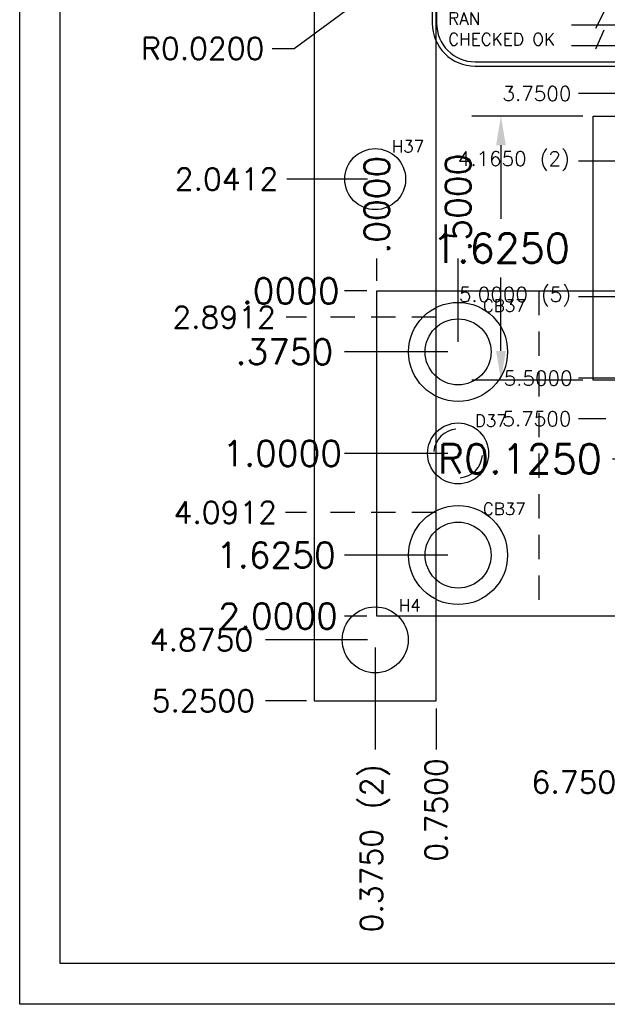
# Model space of a CAD drawing. Header units: inches. Extents: x -77 to 299, y -110 to 144.
# Tile 17 of 256: x -7.73 to -4.12, y -50.15 to -44.1. Entities that reach past the tile are written whole.
import ezdxf
from ezdxf.enums import TextEntityAlignment as Align

# ---------------------------------------------------------------- set-up
doc = ezdxf.new("R2010")
doc.units = ezdxf.units.IN
doc.header["$MEASUREMENT"] = 0
doc.linetypes.add('HIDDEN', pattern=[0.225, 0.15, -0.075])
doc.layers.get('DEFPOINTS').update_dxf_attribs({"color": 8})
for name, color, linetype in [('DSS-M-S', 53, 'Continuous'), ('DST-M-S', 53, 'Continuous'), ('SVA-M-D', 42, 'Continuous'), ('SVA-M-D2', 42, 'Continuous'), ('SVA-M-H', 4, 'HIDDEN'), ('SVA-M-M', 233, 'Continuous'), ('SVA-M-S', 8, 'Continuous'), ('SVB-M-S', 8, 'Continuous'), ('SVD-M-D', 42, 'Continuous'), ('SVD-M-D2', 42, 'Continuous'), ('SVD-M-H', 4, 'HIDDEN'), ('SVD-M-S', 8, 'Continuous'), ('SVE-M-D', 42, 'Continuous'), ('SVE-M-S', 8, 'Continuous'), ('SVF-M-d', 42, 'Continuous'), ('SVF-M-S', 8, 'Continuous')]:
    doc.layers.add(name, color=color, linetype=linetype)
doc.styles.add('DIEMAKER', font='SIMPLEX.shx')
doc.styles.add('MONOTXT', font='MONOTXT')
doc.styles.add('R', font='ROMAND.SHX')
doc.styles.get("Standard").update_dxf_attribs({"font": 'txt.shx'})
doc.dimstyles.get("Standard").update_dxf_attribs({"dimtxt": 0.18, "dimasz": 0.18, "dimexe": 0.18, "dimexo": 0.0625, "dimgap": 0.09, "dimtad": 0, "dimtih": 1, "dimtoh": 1, "dimdec": 4, "dimzin": 0, "dimdsep": 46, "dimtxsty": 'Standard', "dimcen": 0.09, "dimadec": 0, "dimazin": 0, "dimtfac": 1, "dimtdec": 4, "dimtofl": 0, "dimtmove": 0, "dimatfit": 3, "dimfxl": 0, "dimtolj": 1, "dimtzin": 0, "dimarcsym": 0})
doc.dimstyles.new('STANDARD$0', dxfattribs={"dimtxt": 0.156, "dimasz": 0.18, "dimexe": 0.18, "dimexo": 0.0625, "dimgap": 0.07, "dimtad": 0, "dimtih": 1, "dimtoh": 1, "dimdec": 4, "dimzin": 4, "dimdsep": 46, "dimtxsty": 'Standard', "dimcen": 0.09, "dimclrd": 2, "dimclre": 2, "dimclrt": 2, "dimadec": 4, "dimazin": 0, "dimtfac": 1, "dimtdec": 4, "dimtofl": 0, "dimtmove": 0, "dimatfit": 3, "dimfxl": 0, "dimtolj": 1, "dimtzin": 0, "dimarcsym": 0})

# ---------------------------------------------------------------- blocks, each defined once
blk = doc.blocks.new('dm108524')
at = {"layer": 'SVD-M-S'}
blk.add_circle((0, 0), 0.1875, dxfattribs=at)
blk = doc.blocks.new('dm108525')
at = {"layer": 'SVD-M-S'}
blk.add_circle((0, 0), 0.203, dxfattribs=at)
blk = doc.blocks.new('*D455')
at = {"layer": 'DEFPOINTS', "color": 0}
for p in [(-5.919, -43.035), (-6.0877, -45.0761), (-5.544, -45.0761)]:
    blk.add_point(p, dxfattribs=at)
at = {"layer": 'SVD-M-D', "color": 0, "lineweight": -2}
blk.add_line((-5.5909, -45.0761), (-6.0877, -45.0761), dxfattribs=at)
at = {"layer": 'SVD-M-D', "color": 0, "insert": (-6.459, -45.0761), "char_height": 0.135, "attachment_point": 5}
blk.add_mtext('\\A1;2.0412', dxfattribs=at)
blk = doc.blocks.new('*D456')
at = {"layer": 'DEFPOINTS', "color": 0}
for p in [(-5.919, -43.035), (-6.219, -47.91), (-5.544, -47.91)]:
    blk.add_point(p, dxfattribs=at)
at = {"layer": 'SVD-M-D', "color": 0, "lineweight": -2}
blk.add_line((-5.5909, -47.91), (-6.219, -47.91), dxfattribs=at)
at = {"layer": 'SVD-M-D', "color": 0, "insert": (-6.6127, -47.91), "char_height": 0.135, "attachment_point": 5}
blk.add_mtext('\\A1;4.8750', dxfattribs=at)
blk = doc.blocks.new('*D458')
at = {"layer": 'DEFPOINTS', "color": 0}
for p in [(-5.919, -43.035), (-5.544, -47.91), (-5.544, -48.585)]:
    blk.add_point(p, dxfattribs=at)
at = {"layer": 'SVD-M-D', "color": 0, "lineweight": -2}
blk.add_line((-5.544, -47.9568), (-5.544, -48.585), dxfattribs=at)
at = {"layer": 'SVD-M-D', "color": 0, "insert": (-5.544, -49.1925), "char_height": 0.135, "attachment_point": 5, "rotation": 90}
blk.add_mtext('\\A1;0.3750 (2)', dxfattribs=at)
blk = doc.blocks.new('*D461')
at = {"layer": 'DEFPOINTS', "color": 0}
for p in [(-5.919, -43.035), (-6.0915, -45.9261), (-5.919, -45.9261)]:
    blk.add_point(p, dxfattribs=at)
at = {"layer": 'SVD-M-D', "color": 0, "lineweight": -2}
blk.add_line((-5.9659, -45.9261), (-6.0915, -45.9261), dxfattribs=at)
at = {"layer": 'SVD-M-D', "color": 0, "insert": (-6.474, -45.9261), "char_height": 0.135, "attachment_point": 5}
blk.add_mtext('\\A1;2.8912', dxfattribs=at)
blk = doc.blocks.new('*D462')
at = {"layer": 'DEFPOINTS', "color": 0}
for p in [(-5.919, -43.035), (-6.0952, -47.1261), (-5.919, -47.1261)]:
    blk.add_point(p, dxfattribs=at)
at = {"layer": 'SVD-M-D', "color": 0, "lineweight": -2}
blk.add_line((-5.9659, -47.1261), (-6.0952, -47.1261), dxfattribs=at)
at = {"layer": 'SVD-M-D', "color": 0, "insert": (-6.4665, -47.1261), "char_height": 0.135, "attachment_point": 5}
blk.add_mtext('\\A1;4.0912', dxfattribs=at)
blk = doc.blocks.new('*D463')
at = {"layer": 'DEFPOINTS', "color": 0}
for p in [(-5.919, -43.035), (-6.219, -48.285), (-5.919, -48.285)]:
    blk.add_point(p, dxfattribs=at)
at = {"layer": 'SVD-M-D', "color": 0, "lineweight": -2}
blk.add_line((-5.9659, -48.285), (-6.219, -48.285), dxfattribs=at)
at = {"layer": 'SVD-M-D', "color": 0, "insert": (-6.6015, -48.285), "char_height": 0.135, "attachment_point": 5}
blk.add_mtext('\\A1;5.2500', dxfattribs=at)
blk = doc.blocks.new('*D464')
at = {"layer": 'DEFPOINTS', "color": 0}
for p in [(-5.919, -43.035), (-5.169, -48.285), (-5.169, -48.585)]:
    blk.add_point(p, dxfattribs=at)
at = {"layer": 'SVD-M-D', "color": 0, "lineweight": -2}
blk.add_line((-5.169, -48.3318), (-5.169, -48.585), dxfattribs=at)
at = {"layer": 'SVD-M-D', "color": 0, "insert": (-5.169, -48.9562), "char_height": 0.135, "attachment_point": 5, "rotation": 90}
blk.add_mtext('\\A1;0.7500', dxfattribs=at)
blk = doc.blocks.new('*D509')
at = {"layer": 'DEFPOINTS', "color": 0}
for p in [(-5.2115, -43.658), (-5.2276, -43.6699)]:
    blk.add_point(p, dxfattribs=at)
at = {"layer": 'SVD-M-D', "color": 0, "lineweight": -2}
for p, q in [((-5.2115, -43.7255), (-5.2115, -43.5905)), ((-5.279, -43.658), (-5.144, -43.658)), ((-6.0425, -44.273), (-5.3361, -43.7502)), ((-6.1775, -44.273), (-6.0425, -44.273))]:
    blk.add_line(p, q, dxfattribs=at)
at = {"layer": 'SVD-M-D', "color": 0}
blk.add_solid([(-5.3495, -43.7321), (-5.3227, -43.7683), (-5.2276, -43.6699)], dxfattribs=at)
at = {"layer": 'SVD-M-D', "color": 0, "insert": (-6.605, -44.273), "char_height": 0.135, "attachment_point": 5}
blk.add_mtext('\\A1;R0.0200', dxfattribs=at)
blk = doc.blocks.new('*D488')
at = {"layer": 'DEFPOINTS', "color": 0}
for p in [(-3.581, -42.035), (-3.881, -48.785), (-3.581, -48.785)]:
    blk.add_point(p, dxfattribs=at)
at = {"layer": 'SVD-M-D', "color": 0, "lineweight": -2}
blk.add_line((-3.6279, -48.785), (-3.881, -48.785), dxfattribs=at)
at = {"layer": 'SVD-M-D', "color": 0, "insert": (-4.2635, -48.785), "char_height": 0.135, "attachment_point": 5}
blk.add_mtext('\\A1;6.7500', dxfattribs=at)
blk = doc.blocks.new('*D828')
at = {"layer": 'DEFPOINTS', "color": 0}
for p in [(-5.7338, -45.7635), (-5.5338, -45.7635), (-5.5338, -45.7635)]:
    blk.add_point(p, dxfattribs=at)
at = {"layer": 'SVA-M-D', "color": 2, "lineweight": -2}
blk.add_line((-5.5963, -45.7635), (-5.7338, -45.7635), dxfattribs=at)
at = {"layer": 'SVA-M-D', "color": 2, "insert": (-6.0638, -45.7635), "char_height": 0.156, "attachment_point": 5}
blk.add_mtext('\\A1;.0000', dxfattribs=at)
blk = doc.blocks.new('*D829')
at = {"layer": 'DEFPOINTS', "color": 0}
for p in [(-5.5338, -45.7635), (-5.7338, -46.1385), (-5.0338, -46.1385)]:
    blk.add_point(p, dxfattribs=at)
at = {"layer": 'SVA-M-D', "color": 2, "lineweight": -2}
blk.add_line((-5.0963, -46.1385), (-5.7338, -46.1385), dxfattribs=at)
at = {"layer": 'SVA-M-D', "color": 2, "insert": (-6.1028, -46.1385), "char_height": 0.156, "attachment_point": 5}
blk.add_mtext('\\A1;.3750', dxfattribs=at)
blk = doc.blocks.new('*D830')
at = {"layer": 'DEFPOINTS', "color": 0}
for p in [(-5.5338, -45.7635), (-5.7338, -46.7635), (-5.0338, -46.7635)]:
    blk.add_point(p, dxfattribs=at)
at = {"layer": 'SVA-M-D', "color": 2, "lineweight": -2}
blk.add_line((-5.0963, -46.7635), (-5.7338, -46.7635), dxfattribs=at)
at = {"layer": 'SVA-M-D', "color": 2, "insert": (-6.1158, -46.7635), "char_height": 0.156, "attachment_point": 5}
blk.add_mtext('\\A1;1.0000', dxfattribs=at)
blk = doc.blocks.new('*D831')
at = {"layer": 'DEFPOINTS', "color": 0}
for p in [(-5.5338, -45.7635), (-5.7338, -47.3885), (-5.0338, -47.3885)]:
    blk.add_point(p, dxfattribs=at)
at = {"layer": 'SVA-M-D', "color": 2, "lineweight": -2}
blk.add_line((-5.0963, -47.3885), (-5.7338, -47.3885), dxfattribs=at)
at = {"layer": 'SVA-M-D', "color": 2, "insert": (-6.1548, -47.3885), "char_height": 0.156, "attachment_point": 5}
blk.add_mtext('\\A1;1.6250', dxfattribs=at)
blk = doc.blocks.new('*D832')
at = {"layer": 'DEFPOINTS', "color": 0}
for p in [(-5.5338, -45.5635), (-5.5338, -45.7635), (-5.5338, -45.7635)]:
    blk.add_point(p, dxfattribs=at)
at = {"layer": 'SVA-M-D', "color": 2, "lineweight": -2}
blk.add_line((-5.5338, -45.701), (-5.5338, -45.5635), dxfattribs=at)
at = {"layer": 'SVA-M-D', "color": 2, "insert": (-5.5338, -45.2335), "char_height": 0.156, "attachment_point": 5, "rotation": 90}
blk.add_mtext('\\A1;.0000', dxfattribs=at)
blk = doc.blocks.new('*D833')
at = {"layer": 'DEFPOINTS', "color": 0}
for p in [(-5.0338, -45.5635), (-5.5338, -45.7635), (-5.0338, -46.1385)]:
    blk.add_point(p, dxfattribs=at)
at = {"layer": 'SVA-M-D', "color": 2, "lineweight": -2}
blk.add_line((-5.0338, -46.076), (-5.0338, -45.5635), dxfattribs=at)
at = {"layer": 'SVA-M-D', "color": 2, "insert": (-5.0338, -45.2205), "char_height": 0.156, "attachment_point": 5, "rotation": 90}
blk.add_mtext('\\A1;.5000', dxfattribs=at)
blk = doc.blocks.new('*D834')
at = {"layer": 'DEFPOINTS', "color": 0}
for p in [(-3.0338, -45.5635), (-5.5338, -45.7635), (-3.0338, -46.1385)]:
    blk.add_point(p, dxfattribs=at)
at = {"layer": 'SVA-M-D', "color": 2, "lineweight": -2}
blk.add_line((-3.0338, -46.076), (-3.0338, -45.5635), dxfattribs=at)
at = {"layer": 'SVA-M-D', "color": 2, "insert": (-3.0338, -45.1425), "char_height": 0.156, "attachment_point": 5, "rotation": 90}
blk.add_mtext('\\A1;2.5000', dxfattribs=at)
blk = doc.blocks.new('*D835')
at = {"layer": 'DEFPOINTS', "color": 0}
for p in [(-2.5338, -45.5635), (-5.5338, -45.7635), (-2.5338, -45.7635)]:
    blk.add_point(p, dxfattribs=at)
at = {"layer": 'SVA-M-D', "color": 2, "lineweight": -2}
blk.add_line((-2.5338, -45.701), (-2.5338, -45.5635), dxfattribs=at)
at = {"layer": 'SVA-M-D', "color": 2, "insert": (-2.5338, -45.1555), "char_height": 0.156, "attachment_point": 5, "rotation": 90}
blk.add_mtext('\\A1;3.0000', dxfattribs=at)
blk = doc.blocks.new('*D836')
at = {"layer": 'DEFPOINTS', "color": 0}
for p in [(-5.5338, -45.7635), (-5.7338, -47.7635), (-5.5338, -47.7635)]:
    blk.add_point(p, dxfattribs=at)
at = {"layer": 'SVA-M-D', "color": 2, "lineweight": -2}
blk.add_line((-5.5963, -47.7635), (-5.7338, -47.7635), dxfattribs=at)
at = {"layer": 'SVA-M-D', "color": 2, "insert": (-6.1418, -47.7635), "char_height": 0.156, "attachment_point": 5}
blk.add_mtext('\\A1;2.0000', dxfattribs=at)
blk = doc.blocks.new('dmdl01')
at = {"style": 'DIEMAKER'}
blk.add_attdef('PTID', text='', height=1, dxfattribs=at).set_placement((0, 0), align=Align.MIDDLE)
at = {"style": 'DIEMAKER', "flags": 1}
for tag, p in [('ENTTYP', (0, -1.523)), ('PTDESC', (0, -3.045))]:
    blk.add_attdef(tag, text='', height=1, dxfattribs=at).set_placement(p, align=Align.MIDDLE)
blk = doc.blocks.new('dm108874')
at = {"layer": 'SVA-M-S'}
blk.add_circle((0, 0), 0.1875, dxfattribs=at)
for start, end in [(95, 175), (275, 355)]:
    blk.add_arc((0, 0), 0.15, start, end, dxfattribs=at)
blk = doc.blocks.new('dm108875')
at = {"layer": 'SVA-M-S'}
for radius in [0.3045, 0.203]:
    blk.add_circle((0, 0), radius, dxfattribs=at)
blk = doc.blocks.new('*D971')
at = {"layer": 'DEFPOINTS', "color": 0}
for p in [(-4.0938, -40.8002), (-4.2938, -46.5502), (-4.0938, -46.5502)]:
    blk.add_point(p, dxfattribs=at)
at = {"layer": 'SVF-M-d', "color": 0, "lineweight": -2}
blk.add_line((-4.125, -46.5502), (-4.2938, -46.5502), dxfattribs=at)
at = {"layer": 'SVF-M-d', "color": 0, "insert": (-4.5488, -46.5502), "char_height": 0.09, "attachment_point": 5}
blk.add_mtext('\\A1;5.7500', dxfattribs=at)
blk = doc.blocks.new('*D1440')
at = {"layer": 'DEFPOINTS', "color": 0}
for p in [(-4.0938, -40.8002), (-4.2938, -44.5502), (-2.8438, -44.5502)]:
    blk.add_point(p, dxfattribs=at)
at = {"layer": 'SVF-M-d', "color": 0, "lineweight": -2}
blk.add_line((-2.875, -44.5502), (-4.2938, -44.5502), dxfattribs=at)
at = {"layer": 'SVF-M-d', "color": 0, "insert": (-4.5488, -44.5502), "char_height": 0.09, "attachment_point": 5}
blk.add_mtext('\\A1;3.7500', dxfattribs=at)
blk = doc.blocks.new('*D1442')
at = {"layer": 'DEFPOINTS', "color": 0}
for p in [(-4.0938, -40.8002), (-4.2938, -44.9652), (-2.4063, -44.9652)]:
    blk.add_point(p, dxfattribs=at)
at = {"layer": 'SVF-M-d', "color": 0, "lineweight": -2}
blk.add_line((-2.4375, -44.9652), (-4.2938, -44.9652), dxfattribs=at)
at = {"layer": 'SVF-M-d', "color": 0, "insert": (-4.6913, -44.9652), "char_height": 0.09, "attachment_point": 5}
blk.add_mtext('\\A1;4.1650 (2)', dxfattribs=at)
blk = doc.blocks.new('*D1443')
at = {"layer": 'DEFPOINTS', "color": 0}
for p in [(-4.0938, -40.8002), (-4.2938, -45.8002), (-2.8438, -45.8002)]:
    blk.add_point(p, dxfattribs=at)
at = {"layer": 'SVF-M-d', "color": 0, "lineweight": -2}
blk.add_line((-2.875, -45.8002), (-4.2938, -45.8002), dxfattribs=at)
at = {"layer": 'SVF-M-d', "color": 0, "insert": (-4.6838, -45.8002), "char_height": 0.09, "attachment_point": 5}
blk.add_mtext('\\A1;5.0000 (5)', dxfattribs=at)
blk = doc.blocks.new('*D1444')
at = {"layer": 'DEFPOINTS', "color": 0}
for p in [(-4.0938, -40.8002), (-4.2938, -46.3002), (-2.8438, -46.3002)]:
    blk.add_point(p, dxfattribs=at)
at = {"layer": 'SVF-M-d', "color": 0, "lineweight": -2}
blk.add_line((-2.875, -46.3002), (-4.2938, -46.3002), dxfattribs=at)
at = {"layer": 'SVF-M-d', "color": 0, "insert": (-4.5413, -46.3002), "char_height": 0.09, "attachment_point": 5}
blk.add_mtext('\\A1;5.5000', dxfattribs=at)
blk = doc.blocks.new('DMDT001')
for p, q in [((0.7257, 0.1211), (1.2132, 0.1211)), ((-0.6188, -1.8033), (0.1437, -1.8033)), ((0.295, -1.8033), (1.4368, -1.8033)), ((-0.6188, -2.0057), (0.1437, -2.0057)), ((0.295, -2.0057), (1.4368, -2.0057)), ((-0.6188, -2.2081), (0.1437, -2.2081)), ((0.295, -2.2081), (1.4368, -2.2081)), ((-0.6188, -2.4105), (0.1437, -2.4105)), ((0.295, -2.4105), (1.4368, -2.4105))]:
    blk.add_line(p, q)
for points in [[(-1.5618, -2.6113), (1.2132, -2.6113, 0.414214), (1.6302, -2.1943), (1.6302, 0.4961, 0.414214), (1.2132, 0.9131), (-1.5618, 0.9131, 0.414214), (-1.9788, 0.4961), (-1.9788, -2.1943, 0.414214)], [(-1.5618, -1.4726), (1.2132, -1.4726, 0.414214), (1.5882, -1.0976), (1.5882, 0.4961, 0.414214), (1.2132, 0.8711), (-1.5618, 0.8711, 0.414214), (-1.9368, 0.4961), (-1.9368, -1.0976, 0.414214)], [(-1.5618, -2.5693), (1.2132, -2.5693, 0.414214), (1.5882, -2.1943), (1.5882, -1.8851, 0.414214), (1.2132, -1.5101), (-1.5618, -1.5101, 0.414214), (-1.9368, -1.8851), (-1.9368, -2.1943, 0.414214)]]:
    blk.add_lwpolyline(points, format="xyb", close=True)
for centre, start, end in [((0.7257, 0.4961), 90, 270), ((1.2132, 0.4961), 270, 90)]:
    blk.add_arc(centre, 0.375, start, end)
at = {"color": 42}
for s, height, style, p in [('DETAIL', 0.34395, 'R', (-1.6251, 0.3158)), ('X=', 0.1875, 'MONOTXT', (-1.8306, -0.2918)), ('Y=', 0.1875, 'MONOTXT', (-1.8339, -0.6443)), ('Z=', 0.1875, 'MONOTXT', (-1.8372, -0.9969)), ('REQ', 0.1875, 'MONOTXT', (0.9986, -0.9969)), ('PROGRAMMED', 0.12, 'DIEMAKER', (-1.8247, -1.8035)), ('SET-UP', 0.12, 'DIEMAKER', (-1.8247, -2.0053)), ('RAN', 0.12, 'DIEMAKER', (-1.8247, -2.2071)), ('CHECKED OK', 0.12, 'DIEMAKER', (-1.8247, -2.4089))]:
    blk.add_text(s, height=height, dxfattribs=dict(at, style=style)).set_placement(p)
for p in [(-0.3953, -1.799), (-0.3953, -2.0014), (-0.3953, -2.2038), (-0.3953, -2.4062)]:
    blk.add_text('/ /', height=0.12107).set_placement(p)
at = {"color": 42, "style": 'R', "width": 0.571895}
blk.add_attdef('DET#', text='', height=0.45, dxfattribs=at).set_placement((0.5139, 0.282), (1.4514, 0.282), align=Align.FIT)
at = {"color": 42, "style": 'DIEMAKER'}
for tag, p in [('XDIM', (-1.4342, -0.2918)), ('YDIM', (-1.4375, -0.6443)), ('ZDIM', (-1.4408, -0.9969))]:
    blk.add_attdef(tag, p, '', height=0.1875, dxfattribs=at)
for tag, p in [('MATL', (1.513, -0.2918)), ('H/T', (1.4952, -0.6443)), ('QTY#', (0.8173, -0.9969))]:
    blk.add_attdef(tag, text='', height=0.1875, dxfattribs=at).set_placement(p, align=Align.RIGHT)
at = {"color": 42, "style": 'DIEMAKER', "width": 5.370504, "flags": 4}
blk.add_attdef('DE#1', text='', height=0.1875, dxfattribs=at).set_placement((-1.6994, -1.3715), (1.3694, -1.3715), align=Align.FIT)
at = {"color": 42, "style": 'DIEMAKER', "flags": 5}
for tag, p in [('DE#2', (-1.8615, -2.8611)), ('DE#3', (-1.8533, -3.1611))]:
    blk.add_attdef(tag, p, '', height=0.1875, dxfattribs=at)
blk = doc.blocks.new('*D2655')
at = {"layer": 'DEFPOINTS', "color": 0}
for p in [(-4.2033, -44.6878), (-4.77, -46.3128), (-4.2033, -46.3128)]:
    blk.add_point(p, dxfattribs=at)
at = {"layer": 'SVE-M-D', "color": 0, "lineweight": -2}
for p, q in [((-4.2658, -44.6878), (-4.95, -44.6878)), ((-4.77, -44.8678), (-4.77, -45.3203)), ((-4.77, -46.1328), (-4.77, -45.6803)), ((-4.2658, -46.3128), (-4.95, -46.3128))]:
    blk.add_line(p, q, dxfattribs=at)
at = {"layer": 'SVE-M-D', "color": 0}
for points in [[(-4.8, -44.8678), (-4.74, -44.8678), (-4.77, -44.6878)], [(-4.8, -46.1328), (-4.74, -46.1328), (-4.77, -46.3128)]]:
    blk.add_solid(points, dxfattribs=at)
at = {"layer": 'SVE-M-D', "color": 0, "insert": (-4.77, -45.5003), "char_height": 0.18, "attachment_point": 5}
blk.add_mtext('\\A1;1.6250', dxfattribs=at)
blk = doc.blocks.new('*D2657')
at = {"layer": 'DEFPOINTS', "color": 0}
for p in [(-3.5783, -46.4378), (-3.6623, -46.5304)]:
    blk.add_point(p, dxfattribs=at)
at = {"layer": 'SVE-M-D', "color": 0, "lineweight": -2}
for p, q in [((-3.5783, -46.5278), (-3.5783, -46.3478)), ((-3.6683, -46.4378), (-3.4883, -46.4378)), ((-3.9043, -46.7969), (-3.7833, -46.6636)), ((-4.0843, -46.7969), (-3.9043, -46.7969))]:
    blk.add_line(p, q, dxfattribs=at)
blk.add_arc((-3.5783, -46.4378), 0.125, 145.26235, 331.35211, dxfattribs=at)
at = {"layer": 'SVE-M-D', "color": 0}
blk.add_solid([(-3.8055, -46.6435), (-3.7611, -46.6838), (-3.6623, -46.5304)], dxfattribs=at)
at = {"layer": 'SVE-M-D', "color": 0, "insert": (-4.6543, -46.7969), "char_height": 0.18, "attachment_point": 5}
blk.add_mtext('\\A1;R0.1250', dxfattribs=at)

msp = doc.modelspace()

# ---------------------------------------------------------------- linework, layer by layer
at = {"layer": 'DSS-M-S', "color": 7}
for points in [[(-7.73176, -16.27682), (39.76824, -16.27682), (39.76824, -50.15183), (-7.73176, -50.15183)], [(-7.48176, -49.90183), (-7.48176, -16.52682), (39.51824, -16.52682), (39.51824, -49.90183)]]:
    msp.add_lwpolyline(points, close=True, dxfattribs=at)
at = {"layer": 'DST-M-S', "color": 7}
for points in [[(-7.73176, -16.27682), (39.76824, -16.27682), (39.76824, -50.15183), (-7.73176, -50.15183)], [(-7.48176, -49.90183), (-7.48176, -16.52682), (39.51824, -16.52682), (39.51824, -49.90183)]]:
    msp.add_lwpolyline(points, close=True, dxfattribs=at)
at = {"layer": 'SVA-M-H'}
msp.add_line((-4.53632, -45.76355), (-4.53632, -47.76355), dxfattribs=at)
at = {"layer": 'SVA-M-S', "color": 7}
for points in [[(-7.73176, -16.27682), (39.76824, -16.27682), (39.76824, -50.15183), (-7.73176, -50.15183)], [(-7.48176, -49.90183), (-7.48176, -16.52682), (39.51824, -16.52682), (39.51824, -49.90183)]]:
    msp.add_lwpolyline(points, close=True, dxfattribs=at)
at = {"layer": 'SVA-M-S'}
msp.add_lwpolyline([(-5.53382, -47.76355), (-5.53382, -45.76355), (-2.53382, -45.76355), (-2.53382, -47.76355)], close=True, dxfattribs=at)
at = {"layer": 'SVB-M-S', "color": 7}
for points in [[(-7.73176, -16.27682), (39.76824, -16.27682), (39.76824, -50.15183), (-7.73176, -50.15183)], [(-7.48176, -49.90183), (-7.48176, -16.52682), (39.51824, -16.52682), (39.51824, -49.90183)]]:
    msp.add_lwpolyline(points, close=True, dxfattribs=at)
at = {"layer": 'SVD-M-H'}
for p, q in [((-5.16899, -45.92613), (-5.91899, -45.92613)), ((-5.16899, -47.12613), (-5.91899, -47.12613))]:
    msp.add_line(p, q, dxfattribs=at)
at = {"layer": 'SVD-M-S', "color": 7}
for points in [[(-7.73176, -16.27682), (39.76824, -16.27682), (39.76824, -50.15183), (-7.73176, -50.15183)], [(-7.48176, -49.90183), (-7.48176, -16.52682), (39.51824, -16.52682), (39.51824, -49.90183)]]:
    msp.add_lwpolyline(points, close=True, dxfattribs=at)
at = {"layer": 'SVD-M-S'}
msp.add_lwpolyline([(-5.23149, -43.65797), (-5.23149, -43.37997, -0.4142136), (-5.21149, -43.35997), (-5.10899, -43.35997), (-5.10899, -43.03497), (-5.23149, -43.03497), (-5.36899, -43.03497), (-5.91899, -43.13195), (-5.91899, -48.28497), (-5.16899, -48.28497), (-5.16899, -43.67797), (-5.21149, -43.67797, -0.4142136), (-5.23149, -43.65797, 0.0250563), (-5.23139, -43.65997)], format="xyb", dxfattribs=at)
at = {"layer": 'SVE-M-S', "color": 7}
for points in [[(-7.73176, -16.27682), (39.76824, -16.27682), (39.76824, -50.15183), (-7.73176, -50.15183)], [(-7.48176, -49.90183), (-7.48176, -16.52682), (39.51824, -16.52682), (39.51824, -49.90183)]]:
    msp.add_lwpolyline(points, close=True, dxfattribs=at)
at = {"layer": 'SVE-M-S'}
msp.add_lwpolyline([(-3.57829, -46.3128), (-4.20329, -46.3128), (-4.20329, -44.6878), (-2.92389, -44.6878), (-2.92389, -47.3918), (-3.45329, -47.3918), (-3.45329, -46.4378, 0.4142136)], format="xyb", close=True, dxfattribs=at)
at = {"layer": 'SVF-M-S', "color": 7}
for points in [[(-7.73176, -16.27682), (39.76824, -16.27682), (39.76824, -50.15183), (-7.73176, -50.15183)], [(-7.48176, -49.90183), (-7.48176, -16.52682), (39.51824, -16.52682), (39.51824, -49.90183)]]:
    msp.add_lwpolyline(points, close=True, dxfattribs=at)

# ---------------------------------------------------------------- block references
for name, p in [('dm108524', (-5.54399, -45.07613)), ('dm108875', (-5.03382, -46.13855)), ('dm108874', (-5.03382, -46.76355)), ('dm108875', (-5.03382, -47.38855)), ('dm108525', (-5.54399, -47.90997))]:
    msp.add_blockref(name, p)
at = {"layer": 'SVA-M-D2'}
ref = msp.add_blockref('dmdl01', (-5.03382, -46.13855), dxfattribs=dict(at, xscale=0.075, yscale=0.075, zscale=0.075))
ref.add_attrib('PTID', 'CB37', dxfattribs={"height": 0.075, "style": 'DIEMAKER'}).set_placement((-4.74956, -45.85429), align=Align.MIDDLE)
ref = msp.add_blockref('dmdl01', (-5.03382, -46.76355), dxfattribs=dict(at, xscale=0.075, yscale=0.075, zscale=0.075))
ref.add_attrib('PTID', 'D37', dxfattribs={"height": 0.075, "style": 'DIEMAKER'}).set_placement((-4.83229, -46.56202), align=Align.MIDDLE)
ref = msp.add_blockref('dmdl01', (-5.03382, -47.38855), dxfattribs=dict(at, xscale=0.075, yscale=0.075, zscale=0.075))
ref.add_attrib('PTID', 'CB37', dxfattribs={"height": 0.075, "style": 'DIEMAKER'}).set_placement((-4.74956, -47.10429), align=Align.MIDDLE)
at = {"layer": 'SVA-M-M'}
ref = msp.add_blockref('DMDT001', (-3.9458, -42.73567), dxfattribs=dict(at, xscale=0.63, yscale=0.63, zscale=0.63))
ref.add_attrib('DET#', '27', dxfattribs={"layer": '0', "color": 42, "height": 0.2835, "style": 'R', "width": 1.182432}).set_placement((-3.62207, -42.55798), (-3.03145, -42.55798), align=Align.FIT)
ref.add_attrib('XDIM', '2.0000', (-4.84934, -42.91953), dxfattribs={"layer": '0', "color": 42, "height": 0.118125, "style": 'DIEMAKER'})
ref.add_attrib('YDIM', '3.0000', (-4.85143, -43.14161), dxfattribs={"layer": '0', "color": 42, "height": 0.118125, "style": 'DIEMAKER'})
ref.add_attrib('ZDIM', '2.0000', (-4.85352, -43.36369), dxfattribs={"layer": '0', "color": 42, "height": 0.118125, "style": 'DIEMAKER'})
ref.add_attrib('MATL', 'A-2', dxfattribs={"layer": '0', "color": 42, "height": 0.118125, "style": 'DIEMAKER'}).set_placement((-2.99261, -42.91953), align=Align.RIGHT)
ref.add_attrib('H/T', '56-58', dxfattribs={"layer": '0', "color": 42, "height": 0.118125, "style": 'DIEMAKER'}).set_placement((-3.00384, -43.14161), align=Align.RIGHT)
ref.add_attrib('QTY#', '2', dxfattribs={"layer": '0', "color": 42, "height": 0.11812, "style": 'DIEMAKER'}).set_placement((-3.4309, -43.36369), align=Align.RIGHT)
ref.add_attrib('DE#1', 'Lineup Blocks', dxfattribs={"layer": '0', "color": 42, "height": 0.118125, "style": 'DIEMAKER', "width": 1.613673, "flags": 4}).set_placement((-5.01644, -43.59971), (-3.08306, -43.59971), align=Align.FIT)
at = {"layer": 'SVD-M-D2'}
ref = msp.add_blockref('dmdl01', (-5.54399, -45.07613), dxfattribs=dict(at, xscale=0.075, yscale=0.075, zscale=0.075))
ref.add_attrib('PTID', 'H37', dxfattribs={"layer": '0', "height": 0.075, "style": 'DIEMAKER'}).set_placement((-5.34246, -44.8746), align=Align.MIDDLE)
ref = msp.add_blockref('dmdl01', (-5.54399, -47.90997), dxfattribs=dict(at, xscale=0.075, yscale=0.075, zscale=0.075))
ref.add_attrib('PTID', 'H4', dxfattribs={"layer": '0', "height": 0.075, "style": 'DIEMAKER'}).set_placement((-5.3315, -47.69748), align=Align.MIDDLE)

# ---------------------------------------------------------------- dimensions: what is measured, and where the dimension line sits
at = {"layer": 'SVA-M-D'}
for feature_location, offset, dtype, origin, picture, middle in [((-3.03382, -46.13855), (0, 0.575), 1, (-5.53382, -45.76355), '*D834', (-3.03382, -45.14255)), ((-2.53382, -45.76355), (0, 0.2), 1, (-5.53382, -45.76355), '*D835', (-2.53382, -45.15555)), ((-5.5338166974, -45.7635493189), (0, 0.2), 1, (-5.5338166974, -45.7635493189), '*D832', (-5.5338166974, -45.2335493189)), ((-5.03382, -46.13855), (0, 0.575), 1, (-5.53382, -45.76355), '*D833', (-5.03382, -45.22055)), ((-5.5338166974, -45.7635493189), (-0.2, 0), 0, (-5.5338166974, -45.7635493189), '*D828', (-6.0638166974, -45.7635493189)), ((-5.03382, -47.38855), (-0.7, 0), 0, (-5.53382, -45.76355), '*D831', (-6.15482, -47.38855)), ((-5.53382, -47.76355), (-0.2, 0), 0, (-5.53382, -45.76355), '*D836', (-6.14182, -47.76355)), ((-5.03382, -46.76355), (-0.7, 0), 0, (-5.53382, -45.76355), '*D830', (-6.11582, -46.76355)), ((-5.03382, -46.13855), (-0.7, 0), 0, (-5.53382, -45.76355), '*D829', (-6.10282, -46.13855))]:
    dim = msp.add_ordinate_dim(feature_location=feature_location, offset=offset, dtype=dtype, origin=origin, dimstyle='Standard', override={"dimtxt": 0.156, "dimgap": 0.07, "dimzin": 4, "dimclrd": 2, "dimclre": 2, "dimclrt": 2, "dimadec": 4}, dxfattribs=at)
    dim.commit()
    dim.dimension.update_dxf_attribs({"geometry": picture, "text_midpoint": middle})
at = {"layer": 'SVD-M-D'}
for feature_location, offset, dtype, origin, override, picture, middle in [((-3.58102, -48.78497), (-0.3, 0), 0, (-3.58102, -42.03497), {"dimscale": 0.75}, '*D488', (-4.26352, -48.78497)), ((-5.54399, -47.90997), (-0.675, 0), 0, (-5.91899, -43.03497), {"dimscale": 0.75}, '*D456', (-6.61274, -47.90997)), ((-5.91899, -48.28497), (-0.3, 0), 0, (-5.91899, -43.03497), {"dimscale": 0.75}, '*D463', (-6.60149, -48.28497)), ((-5.91899, -45.92613), (-0.1725, 0), 0, (-5.91899, -43.03497), {"dimscale": 0.75}, '*D461', (-6.47399, -45.92613)), ((-5.91899, -47.12613), (-0.17625, 0), 0, (-5.91899, -43.03497), {"dimscale": 0.75}, '*D462', (-6.46649, -47.12613)), ((-5.54399, -45.07613), (-0.54375, 0), 0, (-5.91899, -43.03497), {"dimscale": 0.75}, '*D455', (-6.45899, -45.07613)), ((-5.54399, -47.90997), (0, -0.675), 1, (-5.91899, -43.03497), {"dimscale": 0.75, "dimpost": ' (2)'}, '*D458', (-5.54399, -49.19247)), ((-5.16899, -48.28497), (0, -0.3), 1, (-5.91899, -43.03497), {"dimscale": 0.75}, '*D464', (-5.16899, -48.95622))]:
    dim = msp.add_ordinate_dim(feature_location=feature_location, offset=offset, dtype=dtype, origin=origin, dimstyle='Standard', override=override, dxfattribs=at)
    dim.commit()
    dim.dimension.update_dxf_attribs({"geometry": picture, "text_midpoint": middle})
dim = msp.add_radius_dim(center=(-5.21149, -43.65797), mpoint=(-5.22756, -43.66986), dimstyle='Standard', override={"dimscale": 0.75}, dxfattribs=at)
dim.commit()
dim.dimension.update_dxf_attribs({"geometry": '*D509', "text_midpoint": (-6.60498, -44.27301), "dimtype": 164})
at = {"layer": 'SVE-M-D'}
dim = msp.add_linear_dim(base=(-4.77005, -46.3128), p1=(-4.20329, -44.6878), p2=(-4.20329, -46.3128), angle=90, dimstyle='STANDARD$0', override={"dimtxt": 0.18, "dimgap": 0.09, "dimzin": 0, "dimclrd": 0, "dimclre": 0, "dimclrt": 0, "dimadec": 2}, dxfattribs=at)
dim.commit()
dim.dimension.update_dxf_attribs({"geometry": '*D2655', "text_midpoint": (-4.77005, -45.5003), "dimtype": 160})
dim = msp.add_radius_dim(center=(-3.57829, -46.4378), mpoint=(-3.6623, -46.53035), dimstyle='Standard', override={"dimadec": 2}, dxfattribs=at)
dim.commit()
dim.dimension.update_dxf_attribs({"geometry": '*D2657', "text_midpoint": (-4.65427, -46.79691)})
at = {"layer": 'SVF-M-d'}
for feature_location, offset, override, picture, middle in [((-2.40629, -44.96519), (-1.8875, 0), {"dimscale": 0.5, "dimpost": ' (2)'}, '*D1442', (-4.69129, -44.96519)), ((-2.84379, -45.80019), (-1.45, 0), {"dimscale": 0.5, "dimpost": ' (5)'}, '*D1443', (-4.68379, -45.80019)), ((-4.09379, -46.55019), (-0.2, 0), {"dimscale": 0.5}, '*D971', (-4.54879, -46.55019)), ((-2.84379, -44.55019), (-1.45, 0), {"dimscale": 0.5}, '*D1440', (-4.54879, -44.55019)), ((-2.84379, -46.30019), (-1.45, 0), {"dimscale": 0.5}, '*D1444', (-4.54129, -46.30019))]:
    dim = msp.add_ordinate_dim(feature_location=feature_location, offset=offset, dtype=0, origin=(-4.09379, -40.80019), dimstyle='Standard', override=override, dxfattribs=at)
    dim.commit()
    dim.dimension.update_dxf_attribs({"geometry": picture, "text_midpoint": middle})

doc.saveas('drawing.dxf')
